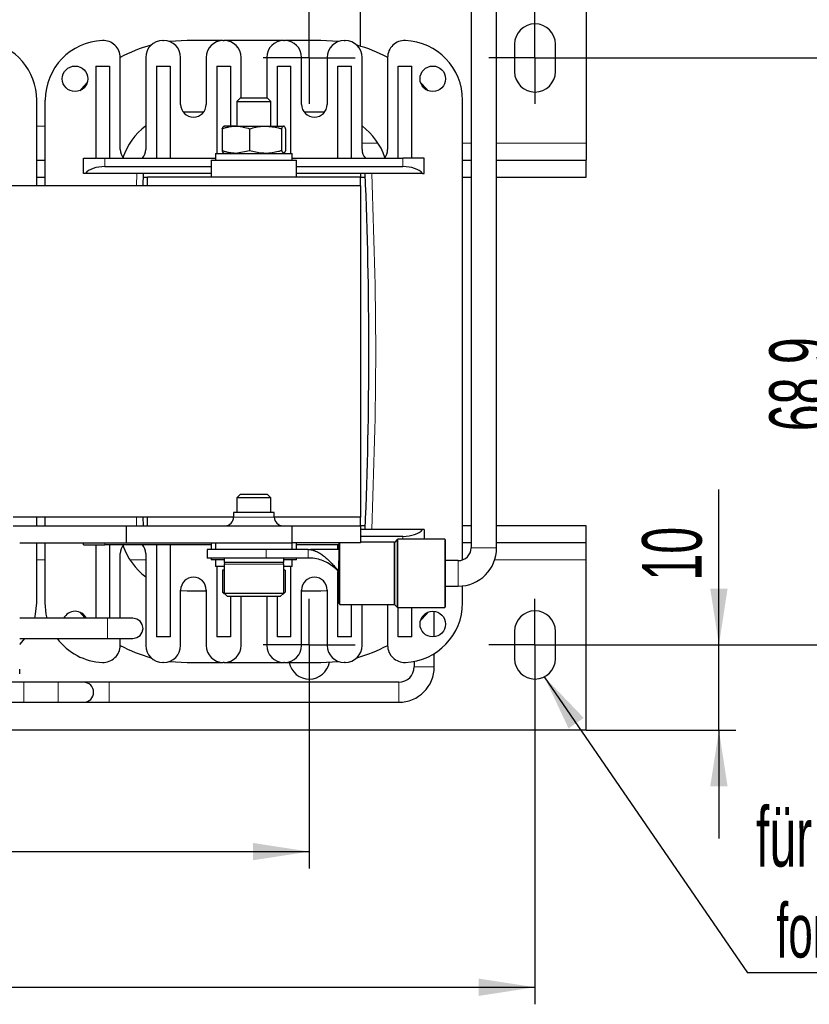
# Model space of a CAD drawing. Header units: millimetres. Extents: x 5 to 418, y 2 to 292.
# Tile 7 of 43: x 110 to 156, y 66 to 123. Entities that reach past the tile are written whole.
import ezdxf

# ---------------------------------------------------------------- set-up
doc = ezdxf.new("R2010")
doc.units = ezdxf.units.MM
doc.layers.add('SLD-0', color=7, linetype='Continuous')
doc.styles.add('SLDTEXTSTYLE0', font='TXT', dxfattribs={"width": 0.605})
doc.dimstyles.new('SLDDIMSTYLE0', dxfattribs={"dimtxt": 3.5, "dimasz": 3.302, "dimexe": 0, "dimexo": 0.0625, "dimgap": 0.875, "dimtad": 1, "dimlfac": 2, "dimrnd": 1e-09, "dimzin": 12, "dimdsep": 46, "dimtxsty": 'SLDTEXTSTYLE0', "dimsah": 1, "dimcen": 0.09, "dimadec": 0, "dimazin": 3, "dimtfac": 1, "dimtofl": 0, "dimtmove": 0, "dimatfit": 3, "dimfxl": 1, "dimfrac": 2, "dimtolj": 1, "dimtzin": 12, "dimarcsym": 0})
doc.dimstyles.new('SLDDIMSTYLE1', dxfattribs={"dimtxt": 0.18, "dimasz": 3.302, "dimexe": 0, "dimexo": 0.0625, "dimgap": 0, "dimtad": 0, "dimtih": 1, "dimtoh": 1, "dimdec": 0, "dimrnd": 1e-09, "dimzin": 0, "dimdsep": 46, "dimtxsty": 'Standard', "dimsah": 1, "dimcen": 0.09, "dimadec": 0, "dimazin": 0, "dimtfac": 3.302, "dimtdec": 0, "dimtofl": 0, "dimtmove": 0, "dimatfit": 3, "dimfxl": 1, "dimfrac": 2, "dimtolj": 1, "dimtzin": 0, "dimarcsym": 0})
doc.dimstyles.new('SLDDIMSTYLE2', dxfattribs={"dimtxt": 3.5, "dimasz": 3.302, "dimexe": 0, "dimexo": 0.0625, "dimgap": 0.875, "dimtad": 1, "dimlfac": 2, "dimrnd": 1e-09, "dimzin": 12, "dimdsep": 46, "dimtxsty": 'SLDTEXTSTYLE0', "dimsah": 1, "dimcen": 0.09, "dimadec": 0, "dimazin": 3, "dimtfac": 1, "dimtmove": 0, "dimatfit": 0, "dimfxl": 1, "dimfrac": 2, "dimtolj": 1, "dimtzin": 12, "dimarcsym": 0})

# ---------------------------------------------------------------- blocks, each defined once
blk = doc.blocks.new('_D_4')
at = {"layer": 'SLD-0'}
for p, q in [((56.908, 83.964), (56.908, 65.578)), ((139.908, 83.964), (139.908, 65.578)), ((56.908, 66.578), (139.908, 66.578))]:
    blk.add_line(p, q, dxfattribs=at)
for points in [[(56.908, 66.578), (60.21, 66.07), (60.21, 67.086)], [(139.908, 66.578), (136.606, 67.086), (136.606, 66.07)]]:
    blk.add_solid(points, dxfattribs=at)
at = {"layer": 'SLD-0', "insert": (94.398, 71.089), "char_height": 3.5, "attachment_point": 1, "style": 'SLDTEXTSTYLE0'}
blk.add_mtext('166', dxfattribs=at)
blk = doc.blocks.new('_D_5')
at = {"layer": 'SLD-0'}
for p, q in [((150.706, 86.664), (150.706, 95.791)), ((142.608, 86.664), (151.706, 86.664)), ((150.706, 81.664), (150.706, 86.664)), ((142.908, 81.664), (151.706, 81.664)), ((150.706, 81.664), (150.706, 75.314))]:
    blk.add_line(p, q, dxfattribs=at)
for points in [[(150.706, 86.664), (151.214, 89.966), (150.198, 89.966)], [(150.706, 81.664), (150.198, 78.362), (151.214, 78.362)]]:
    blk.add_solid(points, dxfattribs=at)
at = {"layer": 'SLD-0', "insert": (146.194, 90.444), "char_height": 3.5, "attachment_point": 1, "rotation": 90, "style": 'SLDTEXTSTYLE0'}
blk.add_mtext('10', dxfattribs=at)
blk = doc.blocks.new('_D_6')
at = {"layer": 'SLD-0', "color": 7}
for p, q in [((70.158, 85.864), (70.158, 73.539)), ((126.658, 85.864), (126.658, 73.539)), ((70.158, 74.539), (126.658, 74.539))]:
    blk.add_line(p, q, dxfattribs=at)
for points in [[(70.158, 74.539), (73.46, 74.031), (73.46, 75.047)], [(126.658, 74.539), (123.356, 75.047), (123.356, 74.031)]]:
    blk.add_solid(points, dxfattribs=at)
at = {"layer": 'SLD-0', "color": 7, "insert": (94.398, 79.05), "char_height": 3.5, "attachment_point": 1, "style": 'SLDTEXTSTYLE0'}
blk.add_mtext('113', dxfattribs=at)
blk = doc.blocks.new('_D_7')
at = {"layer": 'SLD-0', "color": 7}
for p, q in [((142.608, 121.114), (159.178, 121.114)), ((158.178, 86.664), (158.178, 121.114)), ((142.608, 86.664), (159.178, 86.664))]:
    blk.add_line(p, q, dxfattribs=at)
for points in [[(158.178, 121.114), (157.67, 117.812), (158.686, 117.812)], [(158.178, 86.664), (158.686, 89.966), (157.67, 89.966)]]:
    blk.add_solid(points, dxfattribs=at)
at = {"layer": 'SLD-0', "color": 7, "insert": (153.667, 99.21), "char_height": 3.5, "attachment_point": 1, "rotation": 90, "style": 'SLDTEXTSTYLE0'}
blk.add_mtext('68,9', dxfattribs=at)
blk = doc.blocks.new('SW_NOTE_0_2')
at = {"layer": 'SLD-0', "color": 0}
blk.add_line((14.321, 0), (0, 0), dxfattribs=at)
at = {"layer": 'SLD-0', "color": 0, "attachment_point": 1, "style": 'SLDTEXTSTYLE0'}
for s, insert, char_height in [('für M4', (0.489, 9.736), 3.5), ('for M4', (1.68, 4.07), 3.175)]:
    blk.add_mtext(s, dxfattribs=dict(at, insert=insert, char_height=char_height))
blk = doc.blocks.new('SW_CENTERMARKSYMBOL_1')
at = {"layer": 'SLD-0', "color": 0}
for p, q in [((0, 1.5), (0, 2.7)), ((0, 0), (0, 1.5)), ((-1.5, 0), (-2.7, 0)), ((0, 0), (-1.5, 0)), ((0, 0), (0, -1.5)), ((0, 0), (1.5, 0)), ((1.5, 0), (2.7, 0)), ((0, -1.5), (0, -2.7))]:
    blk.add_line(p, q, dxfattribs=at)
blk = doc.blocks.new('SW_CENTERMARKSYMBOL_6')
at = {"layer": 'SLD-0', "color": 0}
for p, q in [((0, 1.5), (0, 2.7)), ((0, 0), (0, 1.5)), ((-1.5, 0), (-2.7, 0)), ((0, 0), (-1.5, 0)), ((0, 0), (0, -1.5)), ((0, 0), (1.5, 0)), ((1.5, 0), (2.7, 0)), ((0, -1.5), (0, -2.7))]:
    blk.add_line(p, q, dxfattribs=at)
blk = doc.blocks.new('SW_CENTERMARKSYMBOL_7')
at = {"layer": 'SLD-0', "color": 0}
for p, q in [((0, 1.5), (0, 2.7)), ((0, 0), (0, 1.5)), ((-1.5, 0), (-2.7, 0)), ((0, 0), (-1.5, 0)), ((0, 0), (0, -1.5)), ((0, 0), (1.5, 0)), ((1.5, 0), (2.7, 0)), ((0, -1.5), (0, -2.7))]:
    blk.add_line(p, q, dxfattribs=at)
blk = doc.blocks.new('SW_CENTERMARKSYMBOL_9')
at = {"layer": 'SLD-0', "color": 0}
for p, q in [((0, 1.5), (0, 2.7)), ((0, 0), (0, 1.5)), ((-1.5, 0), (-2.7, 0)), ((0, 0), (-1.5, 0)), ((0, 0), (0, -1.5)), ((0, 0), (1.5, 0)), ((1.5, 0), (2.7, 0)), ((0, -1.5), (0, -2.7))]:
    blk.add_line(p, q, dxfattribs=at)

msp = doc.modelspace()

# ---------------------------------------------------------------- linework, layer by layer
at = {"color": 7, "linetype": 'Continuous', "lineweight": 25}
for p, q in [((136.1585, 126.6349), (136.1585, 92.364)), ((137.6585, 92.364), (137.6585, 126.6349)), ((142.9085, 126.114), (142.9085, 116.114)), ((129.6585, 121.8025), (129.6585, 124.864)), ((118.0585, 122.139), (118.1085, 122.139)), ((119.4835, 122.139), (118.4606, 122.0749)), ((121.6085, 122.139), (119.4835, 122.139)), ((121.6085, 122.139), (121.6585, 122.139)), ((125.1585, 122.139), (121.6585, 122.139)), ((125.1585, 122.139), (125.2085, 122.139)), ((127.3335, 122.139), (125.2085, 122.139)), ((128.3564, 122.0749), (127.3335, 122.139)), ((128.7085, 122.139), (128.7585, 122.139)), ((138.7085, 121.914), (138.7085, 120.314)), ((141.1085, 120.314), (141.1085, 121.914)), ((115.5585, 115.739), (115.5585, 121.137)), ((117.0585, 121.139), (117.0585, 115.739)), ((119.1085, 118.389), (119.1085, 121.139)), ((120.6085, 121.139), (120.6085, 118.389)), ((122.6585, 118.764), (122.6585, 121.139)), ((124.1585, 121.139), (124.1585, 118.764)), ((126.2085, 118.389), (126.2085, 121.139)), ((127.7085, 121.139), (127.7085, 118.389)), ((129.7585, 115.739), (129.7585, 121.139)), ((131.2585, 121.137), (131.2585, 115.739)), ((114.1335, 120.639), (114.1335, 115.2833)), ((114.1335, 120.639), (114.9335, 120.639)), ((114.9335, 120.639), (114.9335, 115.239)), ((117.6835, 120.639), (117.6835, 115.239)), ((117.6835, 120.639), (118.4835, 120.639)), ((118.4835, 120.639), (118.4835, 115.239)), ((121.2335, 120.639), (122.0335, 120.639)), ((121.2335, 120.639), (121.2335, 115.514)), ((122.0335, 120.639), (122.0335, 117.114)), ((124.7835, 120.639), (125.5835, 120.639)), ((124.7835, 117.114), (124.7835, 120.639)), ((125.5835, 115.514), (125.5835, 120.639)), ((128.3335, 120.639), (129.1335, 120.639)), ((128.3335, 115.239), (128.3335, 120.639)), ((129.1335, 115.239), (129.1335, 120.639)), ((131.8835, 115.239), (131.8835, 120.639)), ((131.8835, 120.639), (132.6835, 120.639)), ((132.6835, 115.2833), (132.6835, 120.639)), ((110.6585, 113.614), (110.6585, 118.639)), ((111.1585, 113.614), (111.1585, 118.639)), ((122.6232, 118.764), (122.4085, 118.5492)), ((122.4085, 118.5492), (122.4085, 117.114)), ((122.4085, 118.5492), (124.2214, 118.5492)), ((122.6232, 118.764), (124.0468, 118.764)), ((124.0468, 118.764), (124.1937, 118.764)), ((124.4085, 118.5492), (124.1937, 118.764)), ((124.2214, 118.5492), (124.4085, 118.5492)), ((124.4085, 117.114), (124.4085, 118.5492)), ((135.6585, 91.6569), (135.6585, 118.639)), ((119.4835, 117.939), (119.2631, 117.9329)), ((120.4585, 117.939), (119.4835, 117.939)), ((127.3335, 117.939), (126.3585, 117.939)), ((127.5539, 117.9329), (127.3335, 117.939)), ((121.5463, 116.9577), (121.5463, 115.6703)), ((122.3516, 117.114), (121.6585, 117.114)), ((122.3516, 117.114), (124.088, 117.114)), ((123.157, 116.9577), (123.157, 115.6703)), ((124.088, 117.114), (125.1449, 117.114)), ((125.0191, 116.9577), (125.0191, 115.6703)), ((125.2706, 116.9577), (125.2706, 115.6703)), ((123.157, 115.6703), (122.3516, 115.514)), ((125.0191, 115.6703), (125.1449, 115.514)), ((142.9085, 116.114), (142.9085, 115.114)), ((110.6585, 115.114), (111.1585, 115.114)), ((113.4085, 115.239), (114.1335, 115.239)), ((113.4085, 114.339), (113.4085, 115.239)), ((114.1335, 115.2833), (114.1335, 115.239)), ((114.1686, 115.239), (114.6585, 115.239)), ((114.6585, 115.239), (121.1585, 115.239)), ((120.9085, 115.114), (120.9085, 114.114)), ((120.9085, 115.114), (125.5865, 115.114)), ((121.1585, 115.514), (121.1585, 115.114)), ((121.1585, 115.514), (125.6585, 115.514)), ((125.5865, 115.114), (125.9085, 115.114)), ((125.6585, 115.114), (125.6585, 115.514)), ((125.6585, 115.239), (132.1585, 115.239)), ((125.9085, 114.114), (125.9085, 115.114)), ((132.6484, 115.239), (132.1585, 115.239)), ((132.6835, 115.239), (132.6835, 115.2833)), ((133.4085, 115.239), (132.6835, 115.239)), ((133.4085, 114.339), (133.4085, 115.239)), ((135.6585, 115.114), (136.1585, 115.114)), ((137.6585, 115.114), (142.9085, 115.114)), ((142.9085, 114.114), (142.9085, 115.114)), ((114.6585, 114.739), (120.9085, 114.739)), ((125.9085, 114.739), (132.1585, 114.739)), ((110.6585, 114.114), (111.1585, 114.114)), ((113.5128, 114.339), (113.4085, 114.339)), ((120.9085, 114.339), (113.5128, 114.339)), ((116.9004, 113.614), (116.93, 114.339)), ((116.9206, 114.114), (117.1585, 114.114)), ((129.6585, 114.114), (117.1585, 114.114)), ((117.1585, 113.614), (117.1585, 114.114)), ((133.3041, 114.339), (125.9085, 114.339)), ((129.6585, 114.339), (129.6585, 114.114)), ((129.6585, 114.114), (129.9464, 114.114)), ((129.6585, 113.614), (129.6585, 114.114)), ((133.3041, 114.339), (133.4085, 114.339)), ((135.6585, 114.114), (136.1585, 114.114)), ((137.6585, 114.114), (142.9085, 114.114)), ((129.6585, 113.614), (107.7085, 113.614)), ((129.6585, 113.614), (129.6585, 94.164)), ((122.6232, 95.514), (122.4085, 95.2992)), ((122.6232, 95.514), (124.1937, 95.514)), ((124.4085, 95.2992), (124.1937, 95.514)), ((122.4085, 95.2992), (122.4085, 94.439)), ((124.4085, 95.2992), (122.4085, 95.2992)), ((124.4085, 94.439), (124.4085, 95.2992)), ((122.2135, 94.439), (122.2135, 94.164)), ((124.6035, 94.439), (122.2135, 94.439)), ((124.6035, 94.164), (124.6035, 94.439)), ((122.2135, 94.164), (109.2835, 94.164)), ((109.2835, 93.664), (115.9085, 93.664)), ((110.6585, 93.664), (110.6585, 94.164)), ((111.1585, 93.664), (111.1585, 94.164)), ((115.9085, 93.664), (115.9085, 92.664)), ((115.9085, 93.664), (125.6585, 93.664)), ((116.9206, 93.664), (116.9004, 94.164)), ((117.1585, 93.664), (117.1585, 94.164)), ((129.6585, 94.164), (124.6035, 94.164)), ((125.6585, 92.664), (125.6585, 93.664)), ((125.6585, 93.664), (129.6585, 93.664)), ((129.6585, 93.664), (129.6585, 94.164)), ((129.6585, 93.664), (129.6585, 92.664)), ((129.9464, 93.664), (129.6585, 93.664)), ((136.1585, 93.664), (135.6585, 93.664)), ((142.9085, 93.664), (137.6585, 93.664)), ((142.9085, 92.664), (142.9085, 93.664)), ((133.3041, 93.439), (129.6585, 93.439)), ((132.1585, 93.039), (129.6585, 93.039)), ((133.4085, 93.439), (133.3041, 93.439)), ((133.4085, 93.439), (133.4085, 92.864)), ((109.6585, 92.664), (115.9085, 92.664)), ((110.6585, 89.139), (110.6585, 92.664)), ((111.1585, 89.139), (111.1585, 92.664)), ((113.4085, 92.539), (113.4085, 92.664)), ((113.4085, 92.539), (114.1335, 92.539)), ((114.1335, 92.539), (114.1335, 92.4947)), ((114.1335, 92.4947), (114.1335, 88.229)), ((114.1686, 92.539), (114.6585, 92.539)), ((120.9085, 92.539), (114.6585, 92.539)), ((114.9335, 92.539), (114.9335, 88.229)), ((115.9085, 92.664), (125.6585, 92.664)), ((117.6835, 92.539), (117.6835, 87.139)), ((118.4835, 92.539), (118.4835, 87.139)), ((120.9085, 92.664), (120.9085, 92.264)), ((121.1585, 92.664), (121.1585, 92.264)), ((125.6585, 92.264), (125.6585, 92.664)), ((129.6585, 92.664), (125.6585, 92.664)), ((125.9085, 92.264), (125.9085, 92.664)), ((128.4085, 92.539), (125.9085, 92.539)), ((128.3335, 92.264), (128.3335, 92.539)), ((131.6378, 92.689), (129.6585, 92.689)), ((131.8188, 92.8493), (131.6731, 92.7036)), ((134.6085, 92.864), (131.8542, 92.864)), ((136.1585, 92.664), (135.6585, 92.664)), ((142.9085, 92.664), (137.6585, 92.664)), ((142.9085, 91.664), (142.9085, 92.664)), ((115.5585, 88.229), (115.5585, 92.039)), ((117.0585, 92.039), (117.0585, 86.639)), ((120.6585, 92.264), (120.6585, 91.764)), ((124.1244, 92.264), (120.6585, 92.264)), ((126.586, 92.264), (124.1244, 92.264)), ((128.4065, 92.264), (127.151, 92.264)), ((124.1244, 91.764), (120.6585, 91.764)), ((120.9085, 91.764), (120.9085, 91.664)), ((121.3198, 91.664), (120.9085, 91.664)), ((121.1585, 91.664), (121.1585, 91.264)), ((121.6585, 91.664), (121.3198, 91.664)), ((121.6585, 91.764), (121.6585, 91.514)), ((123.4085, 91.514), (121.6585, 91.514)), ((121.6585, 91.414), (121.6585, 89.714)), ((125.1585, 91.514), (123.4085, 91.514)), ((126.586, 91.764), (124.1244, 91.764)), ((125.1585, 91.514), (125.1585, 91.764)), ((125.9085, 91.664), (125.1585, 91.664)), ((125.1585, 89.714), (125.1585, 91.414)), ((125.6585, 91.264), (125.6585, 91.664)), ((125.9085, 91.664), (125.9085, 91.764)), ((135.4085, 91.614), (134.6585, 91.614)), ((142.9085, 81.664), (142.9085, 91.664)), ((121.6585, 91.264), (121.1585, 91.264)), ((121.2335, 91.264), (121.2335, 87.139)), ((121.568, 91.064), (121.568, 89.7625)), ((121.6585, 91.064), (121.568, 91.064)), ((125.6585, 91.264), (125.1585, 91.264)), ((125.249, 91.064), (125.1585, 91.064)), ((125.249, 91.064), (125.249, 89.7625)), ((125.5835, 87.139), (125.5835, 91.264)), ((128.3335, 87.139), (128.3335, 90.9821)), ((128.3955, 90.9557), (128.3788, 90.9775)), ((128.3788, 90.9775), (128.3957, 90.9554)), ((128.3791, 91.0297), (128.3958, 91.0076)), ((128.3958, 91.0076), (128.3985, 91.0026)), ((119.1085, 86.639), (119.1085, 89.889)), ((119.1085, 89.8566), (119.4835, 89.839)), ((119.4835, 89.839), (120.6085, 89.839)), ((120.6085, 89.889), (120.6085, 86.639)), ((121.6669, 89.664), (121.568, 89.7625)), ((121.6585, 89.714), (121.8585, 89.514)), ((121.6585, 89.714), (125.1585, 89.714)), ((121.7085, 89.664), (121.6594, 89.664)), ((124.9585, 89.514), (125.1585, 89.714)), ((125.1085, 89.664), (125.1501, 89.664)), ((125.1501, 89.664), (125.249, 89.7625)), ((126.2085, 86.639), (126.2085, 89.889)), ((126.2085, 89.839), (127.3335, 89.839)), ((127.3335, 89.839), (127.7085, 89.8566)), ((127.7085, 89.889), (127.7085, 86.639)), ((134.6585, 90.114), (135.4085, 90.114)), ((135.6585, 89.139), (135.6585, 90.1279)), ((124.9585, 89.514), (121.8585, 89.514)), ((122.0335, 89.514), (122.0335, 87.139)), ((122.6585, 86.639), (122.6585, 89.514)), ((124.1585, 89.514), (124.1585, 86.639)), ((124.7835, 87.139), (124.7835, 89.514)), ((128.4585, 89.039), (131.6378, 89.039)), ((129.1335, 87.139), (129.1335, 89.039)), ((129.7585, 86.639), (129.7585, 89.039)), ((131.2585, 89.039), (131.2585, 86.641)), ((131.6731, 89.0243), (131.8188, 88.8786)), ((131.8542, 88.864), (134.6085, 88.864)), ((131.8835, 87.139), (131.8835, 88.864)), ((132.6835, 87.139), (132.6835, 88.864)), ((133.9985, 87.1444), (133.9985, 88.6336)), ((114.8085, 88.229), (109.6585, 88.229)), ((116.3085, 88.229), (114.8085, 88.229)), ((138.7085, 87.464), (138.7085, 85.864)), ((141.1085, 85.864), (141.1085, 87.464)), ((109.6585, 87.049), (114.8085, 87.049)), ((114.8085, 87.049), (116.3085, 87.049)), ((115.5585, 86.641), (115.5585, 87.049)), ((118.4835, 87.139), (117.6835, 87.139)), ((122.0335, 87.139), (121.2335, 87.139)), ((125.5835, 87.139), (124.7835, 87.139)), ((129.1335, 87.139), (128.3335, 87.139)), ((132.6835, 87.139), (131.8835, 87.139)), ((133.9985, 85.389), (133.9985, 86.1617)), ((118.1085, 85.639), (118.0585, 85.639)), ((118.4606, 85.703), (119.4835, 85.639)), ((119.4835, 85.639), (121.6085, 85.639)), ((121.6585, 85.639), (121.6085, 85.639)), ((121.6585, 85.639), (125.1585, 85.639)), ((125.2085, 85.639), (125.1585, 85.639)), ((125.2085, 85.639), (127.3335, 85.639)), ((127.3335, 85.639), (128.3564, 85.703)), ((128.7585, 85.639), (128.7085, 85.639)), ((132.8185, 85.7018), (132.8185, 85.389)), ((109.9085, 84.479), (108.9985, 84.479)), ((111.9085, 84.479), (109.9085, 84.479)), ((113.4085, 84.479), (111.9085, 84.479)), ((114.9085, 84.479), (113.4085, 84.479)), ((131.9085, 84.479), (114.9085, 84.479)), ((108.4085, 83.299), (109.9085, 83.299)), ((109.9085, 83.299), (111.9085, 83.299)), ((111.9085, 83.299), (113.4085, 83.299)), ((113.4085, 83.299), (114.9085, 83.299)), ((114.9085, 83.299), (131.9085, 83.299)), ((142.9085, 81.664), (53.9085, 81.664))]:
    msp.add_line(p, q, dxfattribs=at)
at = {"color": 7, "linetype": 'Continuous', "lineweight": 18}
for p, q in [((111.1585, 117.114), (110.6585, 117.114)), ((117.0585, 117.114), (117.0505, 117.114)), ((129.7585, 116.114), (130.6905, 116.114)), ((135.6585, 116.114), (136.1585, 116.114)), ((137.6585, 116.114), (142.9085, 116.114)), ((114.6585, 114.739), (114.6585, 115.239)), ((132.1585, 114.739), (132.1585, 115.239)), ((116.5143, 113.614), (116.5297, 114.339)), ((116.5249, 93.664), (116.5143, 94.164)), ((124.6035, 94.164), (122.2135, 94.164)), ((132.1585, 92.864), (132.1585, 93.039)), ((114.6585, 92.664), (114.6585, 92.539)), ((128.4585, 89.039), (128.4585, 92.664)), ((131.6378, 89.039), (131.6378, 92.689)), ((131.6731, 92.7036), (131.6731, 90.9385)), ((131.8188, 88.8786), (131.8188, 92.8493)), ((131.8542, 88.864), (131.8542, 92.864)), ((134.6085, 88.864), (134.6085, 92.864)), ((124.1244, 91.764), (124.1244, 92.264)), ((126.586, 91.764), (126.586, 92.264)), ((137.1865, 92.364), (136.1585, 92.364)), ((137.6585, 92.364), (137.1865, 92.364)), ((111.1585, 91.664), (110.6585, 91.664)), ((117.0585, 91.664), (116.1265, 91.664)), ((125.1585, 91.414), (121.6585, 91.414)), ((135.4085, 90.586), (135.4085, 91.614)), ((135.6777, 91.664), (135.6585, 91.664)), ((142.9085, 91.664), (137.5468, 91.664)), ((128.3791, 91.0297), (128.3788, 90.9775)), ((131.6731, 90.9385), (131.6731, 89.0243)), ((135.4085, 90.114), (135.4085, 90.586)), ((114.8085, 87.049), (114.8085, 88.229)), ((133.9985, 85.389), (132.8185, 85.389)), ((109.9085, 83.299), (109.9085, 84.479)), ((111.9085, 83.299), (111.9085, 84.479)), ((114.9085, 83.299), (114.9085, 84.479)), ((131.9085, 83.299), (131.9085, 84.479))]:
    msp.add_line(p, q, dxfattribs=at)
at = {"color": 7, "linetype": 'Continuous', "lineweight": 25, "flags": 128}
for points in [[(113.6289, 119.6804), (113.2863, 119.3088), (113.1878, 119.1929)], [(133.6292, 119.1929), (133.5306, 119.3088), (133.1881, 119.6804)], [(128.4085, 89.4642), (128.4085, 89.4979), (128.4085, 89.5848)], [(110.5381, 88.229), (110.5946, 88.4733), (110.6585, 89.139)], [(111.2788, 88.229), (111.2224, 88.4733), (111.1585, 89.139)], [(113.1878, 88.585), (113.2863, 88.4691), (113.5029, 88.229)], [(133.1881, 88.0976), (133.5306, 88.4691), (133.6292, 88.585)], [(116.3085, 87.049), (116.5343, 87.0939), (116.7257, 87.2218), (116.8536, 87.4132), (116.8985, 87.639), (116.8536, 87.8648), (116.7257, 88.0562), (116.5343, 88.1841), (116.3085, 88.229), (116.3085, 88.229)], [(109.6585, 86.6895), (109.6824, 86.7141), (109.966, 87.049)]]:
    msp.add_lwpolyline(points, dxfattribs=at)
at = {"color": 7, "linetype": 'Continuous', "lineweight": 25}
for centre in [(112.9085, 119.889), (133.9085, 119.889), (133.9085, 87.889)]:
    msp.add_circle(centre, 0.75, dxfattribs=at)
for centre, radius, start, end in [((139.9085, 121.914), 1.2, 0, 180), ((107.1585, 118.639), 3.5, 0, 80.958904), ((114.6585, 118.639), 3.5, 92.292443, 180), ((114.5585, 121.137), 1, 0, 92.292443), ((118.0585, 121.139), 1, 90, 180), ((118.1085, 121.139), 1, 0, 90), ((121.6085, 121.139), 1, 90, 180), ((121.6585, 121.139), 1, 0, 90), ((125.1585, 121.139), 1, 90, 180), ((125.2085, 121.139), 1, 0, 90), ((128.7085, 121.139), 1, 90, 180), ((128.7585, 121.139), 1, 0, 90), ((132.2585, 121.137), 1, 87.707557, 180), ((132.1585, 118.639), 3.5, 0, 87.707557), ((119.4835, 113.939), 8.2, 104.960325, 118.621321), ((127.3335, 113.939), 8.2, 61.378679, 75.039675), ((139.9085, 120.314), 1.2, 180, 0), ((119.8585, 118.389), 0.75, 180, 0), ((126.9585, 118.389), 0.75, 180, 0), ((119.4835, 113.939), 4, 127.462651, 160.40723), ((127.3335, 113.939), 4, 19.59277, 52.681155), ((116.3085, 115.739), 0.75, 180, 221.810315), ((116.3085, 115.739), 0.75, 318.189685, 0), ((130.5085, 115.739), 0.75, 180, 221.810315), ((130.5085, 115.739), 0.75, 318.189685, 0), ((-116.3865, 103.889), 246.545, 357.570746, 2.429254), ((121.7135, 94.164), 0.5, 270, 0), ((125.1035, 94.164), 0.5, 180, 270), ((116.3085, 92.039), 0.75, 138.189685, 180), ((119.4835, 93.839), 4, 199.59277, 232.681155), ((116.3085, 92.039), 0.75, 0, 41.810315), ((128.4585, 92.639), 0.05, 150, 180), ((131.6378, 92.739), 0.05, 270, 315), ((131.8542, 92.814), 0.05, 90, 135), ((134.6085, 92.814), 0.05, 0, 90), ((135.4085, 92.364), 0.75, 270, 0), ((135.4085, 92.364), 2.25, 270, 0), ((121.7585, 91.414), 0.1, 90, 180), ((125.0585, 91.414), 0.1, 0, 90), ((119.8585, 89.889), 0.75, 0, 180), ((126.9585, 89.889), 0.75, 0, 180), ((128.4585, 89.089), 0.05, 180, 270), ((131.6378, 88.989), 0.05, 45, 90), ((132.1585, 89.139), 3.5, 272.292443, 0), ((112.9085, 87.889), 0.75, 26.957749, 153.042251), ((131.8542, 88.914), 0.05, 225, 270), ((134.6085, 88.914), 0.05, 270, 0), ((139.9085, 87.464), 1.2, 0, 180), ((114.6585, 89.139), 3.5, 216.665543, 267.707557), ((114.5585, 86.641), 1, 267.707557, 0), ((119.4835, 93.839), 8.2, 241.378679, 255.039675), ((118.0585, 86.639), 1, 180, 270), ((118.1085, 86.639), 1, 270, 0), ((121.6085, 86.639), 1, 180, 270), ((121.6585, 86.639), 1, 270, 0), ((125.1585, 86.639), 1, 180, 270), ((125.2085, 86.639), 1, 270, 0), ((128.7085, 86.639), 1, 180, 270), ((128.7585, 86.639), 1, 270, 0), ((127.3335, 93.839), 8.2, 284.960325, 298.621321), ((132.2585, 86.641), 1, 180, 272.292443), ((126.6585, 85.864), 1.2, 190.806923, 349.953539), ((139.9085, 85.864), 1.2, 180, 0), ((131.9085, 85.389), 0.91, 270, 0), ((131.9085, 85.389), 2.09, 270, 0), ((113.4085, 83.889), 0.59, 270, 90)]:
    msp.add_arc(centre, radius, start, end, dxfattribs=at)
for centre, major_axis, ratio, start_param, end_param in [((114.6585, 118.5074), (0, 3.5526), 0.3518519, 2.7081473, 2.7388768), ((132.1585, 118.5074), (0, 3.5526), 0.3518519, 3.5443085, 3.575038), ((114.6585, 114.0723), (1.25, 0), 0.5333333, 1.5707963, 2.7300758), ((132.1585, 114.0723), (1.25, 0), 0.5333333, 0.4115168, 1.5707963), ((132.1585, 93.7057), (1.25, 0), 0.5333333, 4.712389, 5.8716685), ((114.6585, 89.2706), (0, 3.5526), 0.3518519, 0.4027158, 0.4334453)]:
    msp.add_ellipse(centre, major_axis=major_axis, ratio=ratio, start_param=start_param, end_param=end_param, dxfattribs=at)
for points, knots in [([(121.5463, 116.9577), (121.5788, 116.9691), (121.6762, 117.0034), (121.8078, 117.0415), (121.9412, 117.0719), (122.0425, 117.0903), (122.145, 117.1038), (122.2481, 117.1124), (122.3171, 117.1134), (122.3516, 117.114)], [0, 0, 0, 0, 0.1235861, 0.3712134, 0.4953255, 0.6209961, 0.7468507, 0.8733131, 1, 1, 1, 1]), ([(121.5463, 116.9577), (121.5514, 116.9691), (121.5666, 117.0034), (121.5872, 117.0415), (121.608, 117.0719), (121.6238, 117.0903), (121.6398, 117.1038), (121.6559, 117.1124), (121.6667, 117.1134), (121.6721, 117.114)], [0, 0, 0, 0, 0.1236497, 0.3712134, 0.4953255, 0.6209961, 0.7468508, 0.8733131, 1, 1, 1, 1]), ([(122.3516, 117.114), (122.3707, 117.1138), (122.6427, 117.1116), (122.9092, 117.0318), (123.157, 116.9577)], [0, 0, 0, 0, 0.0701742, 1, 1, 1, 1]), ([(123.157, 116.9577), (123.3986, 117.0228), (123.7058, 117.1057), (124.0208, 117.1125), (124.088, 117.114)], [0, 0, 0, 0, 0.78666404, 1, 1, 1, 1]), ([(124.088, 117.114), (124.3442, 117.0931), (124.6593, 117.0675), (124.9623, 116.975), (125.0191, 116.9577)], [0, 0, 0, 0, 0.81263712, 1, 1, 1, 1]), ([(125.1449, 117.114), (125.1419, 117.1138), (125.0994, 117.1116), (125.0578, 117.0318), (125.0191, 116.9577)], [0, 0, 0, 0, 0.0701742, 1, 1, 1, 1]), ([(125.2706, 116.9577), (125.2656, 116.9691), (125.2504, 117.0034), (125.2298, 117.0415), (125.209, 117.0719), (125.1931, 117.0903), (125.1771, 117.1038), (125.161, 117.1124), (125.1503, 117.1134), (125.1449, 117.114)], [0, 0, 0, 0, 0.1236497, 0.3712134, 0.4953255, 0.6209961, 0.7468508, 0.8733131, 1, 1, 1, 1]), ([(122.3516, 115.514), (122.3326, 115.5142), (122.2822, 115.5146), (122.2006, 115.5192), (122.1068, 115.5287), (121.9814, 115.5473), (121.8563, 115.5743), (121.732, 115.6087), (121.6388, 115.6376), (121.5772, 115.6594), (121.5463, 115.6703)], [0, 0, 0, 0, 0.0699956, 0.1848074, 0.2997859, 0.4152371, 0.6478511, 0.7650142, 0.8824679, 1, 1, 1, 1]), ([(121.6721, 115.514), (121.6691, 115.5142), (121.6563, 115.5149), (121.6387, 115.5241), (121.6192, 115.5427), (121.6045, 115.5608), (121.5899, 115.5829), (121.5753, 115.6087), (121.5608, 115.6376), (121.5511, 115.6594), (121.5463, 115.6703)], [0, 0, 0, 0, 0.0699963, 0.2999448, 0.4151999, 0.5314595, 0.6478475, 0.7650118, 0.8824667, 1, 1, 1, 1]), ([(124.088, 115.514), (124.0208, 115.5154), (123.7058, 115.5223), (123.3986, 115.6051), (123.157, 115.6703)], [0, 0, 0, 0, 0.213336, 1, 1, 1, 1]), ([(125.0191, 115.6703), (124.9623, 115.653), (124.6593, 115.5605), (124.3442, 115.5348), (124.088, 115.514)], [0, 0, 0, 0, 0.1873629, 1, 1, 1, 1]), ([(125.1449, 115.514), (125.1478, 115.5142), (125.1606, 115.5149), (125.1783, 115.5241), (125.1978, 115.5427), (125.2124, 115.5608), (125.227, 115.5829), (125.2416, 115.6087), (125.2562, 115.6376), (125.2658, 115.6594), (125.2706, 115.6703)], [0, 0, 0, 0, 0.0699963, 0.2999448, 0.4151999, 0.5314595, 0.6478475, 0.7650118, 0.8824667, 1, 1, 1, 1]), ([(128.4085, 90.864), (128.4085, 91.0872), (128.4085, 91.4318), (128.4085, 91.8455), (128.4085, 92.1279), (128.4085, 92.3573), (128.4085, 92.5783), (128.4085, 92.6151), (128.4085, 92.639)], [0, 0, 0, 0, 0.2394429, 0.3696732, 0.5, 0.6302303, 0.7605571, 1, 1, 1, 1]), ([(134.6585, 90.864), (134.6585, 91.1093), (134.6585, 91.4866), (134.6585, 91.9406), (134.6585, 92.253), (134.6585, 92.5047), (134.6585, 92.7479), (134.6585, 92.7879), (134.6585, 92.814)], [0, 0, 0, 0, 0.2394568, 0.3683607, 0.5, 0.6316393, 0.7605432, 1, 1, 1, 1]), ([(126.586, 92.264), (126.6489, 92.2609), (126.7758, 92.2546), (126.9415, 92.2105), (127.0853, 92.1542), (127.2093, 92.0913), (127.3292, 92.0179), (127.4781, 91.9124), (127.6518, 91.7676), (127.816, 91.6109), (127.9465, 91.4789), (128.045, 91.3766), (128.1444, 91.2722), (128.2333, 91.1789), (128.3116, 91.0978), (128.3566, 91.0524), (128.3791, 91.0297)], [0, 0, 0, 0, 0.0840332, 0.1697904, 0.2329927, 0.2967075, 0.3616255, 0.4268256, 0.5475043, 0.6693267, 0.7306999, 0.7926833, 0.8551167, 0.9177615, 0.958828, 1, 1, 1, 1]), ([(126.8181, 92.2643), (126.7993, 92.2637), (126.7633, 92.2626), (126.7177, 92.259), (126.6959, 92.2572)], [0, 0, 0, 0, 0.5225802, 1, 1, 1, 1]), ([(127.1585, 92.264), (127.1386, 92.264), (127.1062, 92.264), (126.8455, 92.264), (126.745, 92.264)], [0, 0, 0, 0, 0.61452827, 1, 1, 1, 1]), ([(128.3985, 92.264), (128.3985, 92.2456), (128.3986, 92.2089), (128.3981, 91.925), (128.3993, 91.6245), (128.3988, 91.3925), (128.3974, 91.2313), (128.3969, 91.0928), (128.3967, 91.0081)], [0, 0, 0, 0, 0.2497588, 0.4995176, 0.7491982, 0.7949485, 0.8747115, 1, 1, 1, 1]), ([(128.3788, 90.9775), (128.3179, 91.0352), (128.161, 91.184), (127.762, 91.4854), (127.3283, 91.6807), (126.8625, 91.7592), (126.6389, 91.7631), (126.586, 91.764)], [0, 0, 0, 0, 0.1076899, 0.2773996, 0.6973546, 0.9285234, 1, 1, 1, 1]), ([(128.397, 91.0282), (128.3971, 91.0582), (128.3974, 91.1239), (128.3983, 91.204), (128.399, 91.266), (128.3991, 91.3795), (128.3986, 91.4687), (128.3985, 91.5441), (128.3985, 91.5688), (128.3985, 91.5885), (128.3985, 91.6002)], [0, 0, 0, 0, 0.1305276, 0.2854372, 0.3671659, 0.4240444, 0.8388303, 0.8460827, 0.9093875, 1, 1, 1, 1]), ([(128.4085, 90.9066), (128.4075, 90.9178), (128.406, 90.9351), (128.3982, 90.9504), (128.3955, 90.9557)], [0, 0, 0, 0, 0.6508525, 1, 1, 1, 1]), ([(128.4085, 89.089), (128.4085, 89.1128), (128.4085, 89.1496), (128.4085, 89.3706), (128.4085, 89.6), (128.4085, 89.8824), (128.4085, 90.2961), (128.4085, 90.6408), (128.4085, 90.864)], [0, 0, 0, 0, 0.2394429, 0.3696732, 0.5, 0.6302303, 0.7605571, 1, 1, 1, 1]), ([(134.6585, 88.914), (134.6585, 88.94), (134.6585, 88.9801), (134.6585, 89.2233), (134.6585, 89.4749), (134.6585, 89.7873), (134.6585, 90.2413), (134.6585, 90.6187), (134.6585, 90.864)], [0, 0, 0, 0, 0.2394568, 0.3683607, 0.5, 0.6316393, 0.7605432, 1, 1, 1, 1]), ([(121.568, 89.7625), (121.5764, 89.7605), (121.6095, 89.7528), (121.6431, 89.7501), (121.6682, 89.7482)], [0, 0, 0, 0, 0.2543887, 1, 1, 1, 1]), ([(109.6585, 84.9694), (109.6585, 84.9687), (109.6585, 84.9666), (109.6585, 84.9882), (109.6585, 85.0267), (109.6585, 85.074), (109.6585, 85.1241), (109.6585, 85.1832), (109.6585, 85.2274), (109.6585, 85.2435)], [0, 0, 0, 0, 0.1084754, 0.361535, 0.5678667, 0.6708377, 0.7775561, 0.9187657, 1, 1, 1, 1])]:
    msp.add_open_spline(points, degree=3, knots=knots, dxfattribs=at)
at = {"color": 7, "linetype": 'Continuous', "lineweight": 18}
msp.add_open_spline([(130.3373, 114.339), (130.4479, 110.8557), (130.6692, 103.889), (130.4479, 96.9223), (130.3373, 93.439)], degree=3, dxfattribs=at)
at = {"color": 7, "linetype": 'Continuous', "lineweight": 25}
msp.add_open_spline([(128.3985, 91.0026), (128.4014, 90.9956), (128.4072, 90.9817), (128.408, 90.9667), (128.4085, 90.9591)], degree=3, dxfattribs=at)

# ---------------------------------------------------------------- block references
at = {"layer": 'SLD-0', "color": 7}
for name, p in [('SW_CENTERMARKSYMBOL_9', (126.6585, 121.114)), ('SW_CENTERMARKSYMBOL_7', (139.9085, 121.114))]:
    msp.add_blockref(name, p, dxfattribs=at)
at = {"layer": 'SLD-0'}
for name, p in [('SW_CENTERMARKSYMBOL_1', (126.6585, 86.664)), ('SW_CENTERMARKSYMBOL_6', (139.9085, 86.664)), ('SW_NOTE_0_2', (152.3905, 67.4264))]:
    msp.add_blockref(name, p, dxfattribs=at)

# ---------------------------------------------------------------- dimensions: what is measured, and where the dimension line sits
at = {"layer": 'SLD-0', "color": 7}
dim = msp.add_linear_dim(base=(158.1784, 121.114), p1=(142.6085, 86.664), p2=(142.6085, 121.114), angle=90, dimstyle='SLDDIMSTYLE0', dxfattribs=at)
dim.commit()
dim.dimension.update_dxf_attribs({"geometry": '_D_7', "text_midpoint": (158.1784, 103.889), "dimtype": 160})
at = {"layer": 'SLD-0'}
dim = msp.add_linear_dim(base=(150.7061, 86.664), p1=(142.9085, 81.664), p2=(142.6085, 86.664), angle=90, dimstyle='SLDDIMSTYLE2', dxfattribs=at)
dim.commit()
dim.dimension.update_dxf_attribs({"geometry": '_D_5', "text_midpoint": (150.7061, 93.1175), "dimtype": 160})
at = {"layer": 'SLD-0', "color": 7}
dim = msp.add_linear_dim(base=(126.6585, 74.5385), p1=(70.1585, 85.864), p2=(126.6585, 85.864), dimstyle='SLDDIMSTYLE0', dxfattribs=at)
dim.commit()
dim.dimension.update_dxf_attribs({"geometry": '_D_6', "text_midpoint": (98.4085, 74.5385), "dimtype": 160})
at = {"layer": 'SLD-0'}
dim = msp.add_linear_dim(base=(139.9085, 66.5777), p1=(56.9085, 83.964), p2=(139.9085, 83.964), dimstyle='SLDDIMSTYLE0', dxfattribs=at)
dim.commit()
dim.dimension.update_dxf_attribs({"geometry": '_D_4', "text_midpoint": (98.4085, 66.5777), "dimtype": 160})

# ---------------------------------------------------------------- leaders
msp.add_leader([(140.4557, 84.796), (152.3905, 67.4264)], dimstyle='SLDDIMSTYLE1', dxfattribs=at)

doc.saveas('drawing.dxf')
